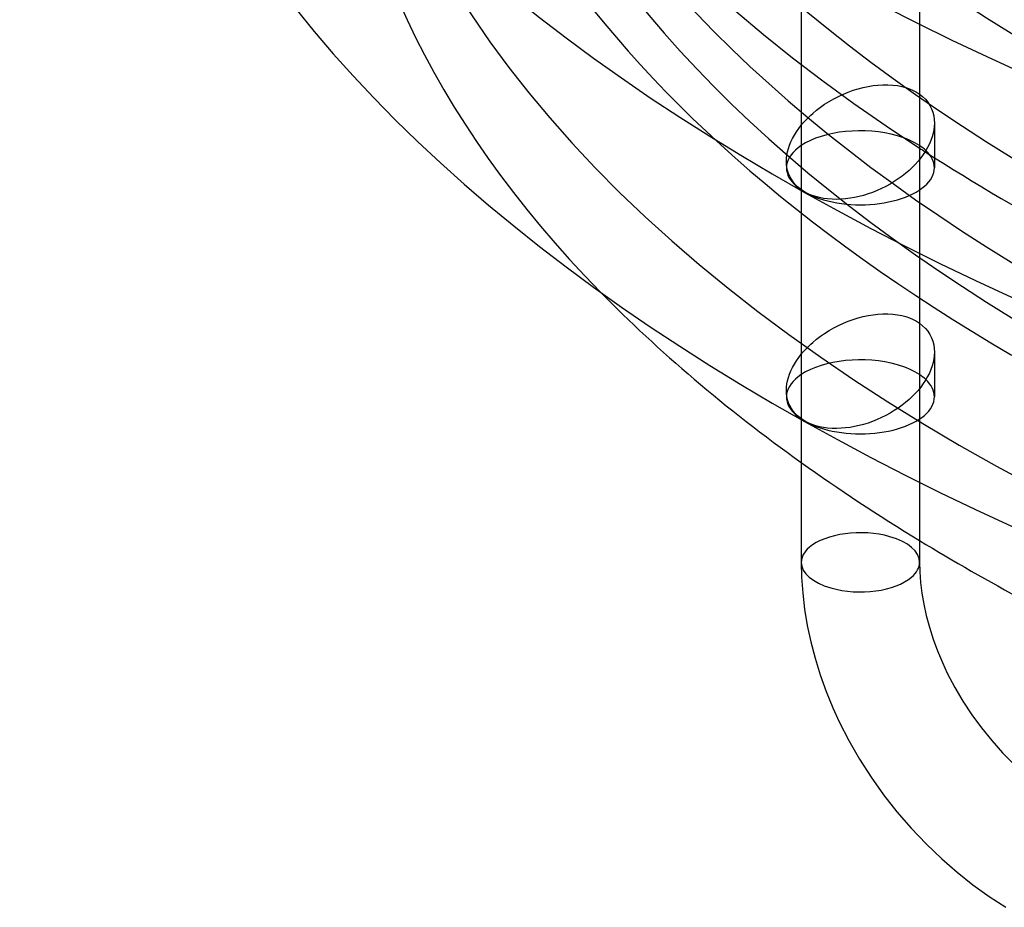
# Model space of a CAD drawing. Header units: millimetres. Extents: x -234 to 234, y -263 to 86.
# Tile 1 of 5: x -194 to -127, y -203 to -143. Entities that reach past the tile are written whole.
import ezdxf

# ---------------------------------------------------------------- set-up
doc = ezdxf.new("R2010")
doc.units = ezdxf.units.MM
doc.layers.add('HIDDEN', color=7, linetype='Continuous')
doc.layers.add('THICK', color=7, linetype='Continuous')

msp = doc.modelspace()

# ---------------------------------------------------------------- linework, layer by layer
at = {"layer": 'HIDDEN'}
for p, q in [((-133.138, -137.213), (-133.138, -143.553)), ((-136.619, -147.76), (-136.286, -147.706)), ((-136.286, -147.706), (-135.95, -147.669)), ((-135.95, -147.669), (-135.613, -147.649)), ((-135.613, -147.649), (-135.28, -147.649)), ((-135.28, -147.649), (-134.954, -147.669)), ((-134.954, -147.669), (-134.638, -147.708)), ((-134.638, -147.708), (-134.347, -147.765)), ((-138.621, -148.431), (-138.291, -148.279)), ((-138.291, -148.279), (-137.957, -148.142)), ((-137.957, -148.142), (-137.62, -148.021)), ((-137.62, -148.021), (-137.283, -147.917)), ((-137.283, -147.917), (-136.948, -147.83)), ((-136.948, -147.83), (-136.619, -147.76)), ((-134.347, -147.765), (-134.07, -147.839)), ((-134.07, -147.839), (-133.81, -147.929)), ((-133.81, -147.929), (-133.568, -148.035)), ((-133.568, -148.035), (-133.346, -148.154)), ((-133.346, -148.154), (-133.138, -148.29)), ((-139.838, -149.164), (-139.553, -148.965)), ((-139.553, -148.965), (-139.253, -148.776)), ((-139.253, -148.776), (-138.942, -148.598)), ((-138.942, -148.598), (-138.621, -148.431)), ((-140.634, -149.833), (-140.498, -149.704)), ((-140.498, -149.704), (-140.359, -149.579)), ((-140.359, -149.579), (-140.107, -149.369)), ((-140.107, -149.369), (-139.838, -149.164)), ((-141.138, -150.382), (-141.019, -150.24)), ((-141.019, -150.24), (-140.895, -150.101)), ((-140.895, -150.101), (-140.766, -149.965)), ((-140.766, -149.965), (-140.634, -149.833)), ((-132.138, -150.232), (-132.138, -153.257)), ((-142.138, -152.819), (-142.138, -153.257)), ((-133.138, -152.694), (-133.138, -159.034)), ((-141.138, -154.741), (-141.138, -154.793)), ((-138.291, -163.76), (-137.957, -163.622)), ((-137.957, -163.622), (-137.62, -163.501)), ((-137.62, -163.501), (-137.283, -163.397)), ((-137.283, -163.397), (-136.948, -163.31)), ((-136.948, -163.31), (-136.619, -163.24)), ((-136.619, -163.24), (-136.286, -163.186)), ((-136.286, -163.186), (-135.95, -163.149)), ((-135.95, -163.149), (-135.613, -163.13)), ((-135.613, -163.13), (-135.28, -163.13)), ((-135.28, -163.13), (-134.954, -163.149)), ((-134.954, -163.149), (-134.638, -163.189)), ((-134.638, -163.189), (-134.347, -163.245)), ((-134.347, -163.245), (-134.07, -163.319)), ((-134.07, -163.319), (-133.81, -163.409)), ((-133.81, -163.409), (-133.568, -163.515)), ((-133.568, -163.515), (-133.346, -163.634)), ((-133.346, -163.634), (-133.138, -163.77)), ((-139.553, -164.446), (-139.253, -164.256)), ((-139.253, -164.256), (-138.942, -164.078)), ((-138.942, -164.078), (-138.621, -163.912)), ((-138.621, -163.912), (-138.291, -163.76)), ((-140.359, -165.06), (-140.107, -164.85)), ((-140.107, -164.85), (-139.838, -164.644)), ((-139.838, -164.644), (-139.553, -164.446)), ((-141.019, -165.72), (-140.895, -165.581)), ((-140.895, -165.581), (-140.766, -165.445)), ((-140.766, -165.445), (-140.634, -165.313)), ((-140.634, -165.313), (-140.498, -165.184)), ((-140.498, -165.184), (-140.359, -165.06)), ((-141.138, -165.862), (-141.019, -165.72)), ((-132.138, -165.712), (-132.138, -168.738)), ((-142.138, -168.3), (-142.138, -168.738)), ((-133.138, -168.174), (-133.138, -174.514)), ((-141.138, -170.221), (-141.138, -170.273))]:
    msp.add_line(p, q, dxfattribs=at)
for centre, major_axis, start_param, end_param in [((0, -100.621), (168.1, 0), 1.047198, 3.798284), ((0, -111.457), (167.2, 0), -0.523599, 2.617994), ((0, -111.457), (167.2, 0), 2.617994, 4.18879), ((0, -115.788), (-172.2, 0), -0.523599, 0.867663), ((0, -76.762), (-164, 0), -0.000001, 1.047198), ((0, -85.141), (164, 0), 3.141591, 4.18879), ((0, -92.243), (-164, 0), -0.000001, 1.047198), ((0, -100.621), (164, 0), 3.141591, 4.18879), ((0, -107.723), (-164, 0), -0.000001, 1.047198), ((0, -111.457), (-164, 0), -0.000001, 1.047198), ((0, -123.842), (-172.2, 0), 0.000002, 0.454862), ((0, -85.141), (168.1, 0), -2.481275, -2.094395), ((-137.138, -153.257), (5, 0), 1.047198, 2.49809), ((-137.138, -153.257), (5, 0), 0.643501, 1.047198), ((0, -100.621), (168.1, 0), -2.481275, -2.094395), ((-137.138, -153.257), (5, 0), 0.000031, 0.484729), ((-137.138, -153.257), (5, 0), 3.069406, 3.141624), ((-137.138, -153.257), (5, 0), -3.141561, -2.094395), ((-137.138, -153.257), (5, 0), -2.094395, 0.000031), ((-137.138, -168.738), (5, 0), 1.047198, 2.49809), ((-137.138, -168.738), (5, 0), 0.643501, 1.047198), ((-137.138, -168.738), (5, 0), 0.000031, 0.484729), ((-137.138, -168.738), (5, 0), 3.069406, 3.141624), ((-137.138, -168.738), (5, 0), -3.141561, -2.094395), ((-137.138, -168.738), (5, 0), -2.094395, 0.000031), ((0, -123.842), (-172.2, 0), 0.610055, 0.686989), ((-137.138, -179.92), (-4, 0), -2.094395, -0.523599), ((-137.138, -179.92), (-4, 0), 3.141553, 4.18879), ((-137.138, -179.92), (-4, 0), -0.523599, -0.000039)]:
    msp.add_ellipse(centre, major_axis=major_axis, ratio=0.5, start_param=start_param, end_param=end_param, dxfattribs=at)
at = {"layer": 'THICK'}
for p, q in [((-141.138, -139.312), (-141.138, -154.741)), ((-133.138, -143.553), (-133.138, -152.694)), ((-133.138, -148.29), (-132.933, -148.452)), ((-132.933, -148.452), (-132.749, -148.632)), ((-132.749, -148.632), (-132.586, -148.829)), ((-132.586, -148.829), (-132.447, -149.04)), ((-132.447, -149.04), (-132.334, -149.265)), ((-132.334, -149.265), (-132.246, -149.499)), ((-132.246, -149.499), (-132.185, -149.742)), ((-132.185, -149.742), (-132.149, -149.989)), ((-132.149, -149.989), (-132.138, -150.239)), ((-132.138, -150.239), (-132.148, -150.462)), ((-141.601, -151.044), (-141.46, -150.819)), ((-141.46, -150.819), (-141.306, -150.599)), ((-141.306, -150.599), (-141.138, -150.382)), ((-132.222, -150.926), (-132.288, -151.165)), ((-132.176, -150.691), (-132.222, -150.926)), ((-132.148, -150.462), (-132.176, -150.691)), ((-141.928, -151.724), (-141.835, -151.497)), ((-141.835, -151.497), (-141.726, -151.27)), ((-141.726, -151.27), (-141.601, -151.044)), ((-132.476, -151.648), (-132.598, -151.89)), ((-132.373, -151.406), (-132.476, -151.648)), ((-132.288, -151.165), (-132.373, -151.406)), ((-142.104, -152.389), (-142.062, -152.171)), ((-142.062, -152.171), (-142.003, -151.949)), ((-142.003, -151.949), (-141.928, -151.724)), ((-132.891, -152.364), (-133.06, -152.595)), ((-132.736, -152.129), (-132.891, -152.364)), ((-132.598, -151.89), (-132.736, -152.129)), ((-142.138, -152.813), (-142.129, -152.601)), ((-142.129, -153.027), (-142.138, -152.813)), ((-142.129, -152.601), (-142.104, -152.389)), ((-142.103, -153.24), (-142.129, -153.027)), ((-133.437, -153.036), (-133.64, -153.243)), ((-133.243, -152.819), (-133.437, -153.036)), ((-133.06, -152.595), (-133.243, -152.819)), ((-142.057, -153.449), (-142.103, -153.24)), ((-141.992, -153.652), (-142.057, -153.449)), ((-141.908, -153.849), (-141.992, -153.652)), ((-134.082, -153.637), (-134.324, -153.828)), ((-133.853, -153.442), (-134.082, -153.637)), ((-133.64, -153.243), (-133.853, -153.442)), ((-141.804, -154.037), (-141.908, -153.849)), ((-141.683, -154.215), (-141.804, -154.037)), ((-141.544, -154.383), (-141.683, -154.215)), ((-135.126, -154.359), (-135.414, -154.517)), ((-134.848, -154.19), (-135.126, -154.359)), ((-134.58, -154.013), (-134.848, -154.19)), ((-134.324, -153.828), (-134.58, -154.013)), ((-141.388, -154.539), (-141.544, -154.383)), ((-141.217, -154.683), (-141.388, -154.539)), ((-141.033, -154.813), (-141.217, -154.683)), ((-141.138, -154.793), (-141.138, -170.221)), ((-140.837, -154.929), (-141.033, -154.813)), ((-140.626, -155.034), (-140.837, -154.929)), ((-136.618, -155.028), (-136.923, -155.122)), ((-136.312, -154.919), (-136.618, -155.028)), ((-136.008, -154.798), (-136.312, -154.919)), ((-135.708, -154.663), (-136.008, -154.798)), ((-135.414, -154.517), (-135.708, -154.663)), ((-140.4, -155.127), (-140.626, -155.034)), ((-140.159, -155.208), (-140.4, -155.127)), ((-139.904, -155.274), (-140.159, -155.208)), ((-139.638, -155.327), (-139.904, -155.274)), ((-139.351, -155.365), (-139.638, -155.327)), ((-139.056, -155.388), (-139.351, -155.365)), ((-138.754, -155.394), (-139.056, -155.388)), ((-138.447, -155.385), (-138.754, -155.394)), ((-138.139, -155.36), (-138.447, -155.385)), ((-137.831, -155.32), (-138.139, -155.36)), ((-137.527, -155.267), (-137.831, -155.32)), ((-137.226, -155.201), (-137.527, -155.267)), ((-136.923, -155.122), (-137.226, -155.201)), ((-133.138, -159.034), (-133.138, -168.174)), ((-133.138, -163.77), (-132.933, -163.932)), ((-132.933, -163.932), (-132.749, -164.112)), ((-132.749, -164.112), (-132.586, -164.309)), ((-132.586, -164.309), (-132.447, -164.521)), ((-132.447, -164.521), (-132.334, -164.745)), ((-132.334, -164.745), (-132.246, -164.98)), ((-132.246, -164.98), (-132.185, -165.222)), ((-132.185, -165.222), (-132.149, -165.469)), ((-132.149, -165.469), (-132.138, -165.719)), ((-141.601, -166.524), (-141.46, -166.3)), ((-141.46, -166.3), (-141.306, -166.079)), ((-141.306, -166.079), (-141.138, -165.862)), ((-132.176, -166.171), (-132.222, -166.406)), ((-132.148, -165.942), (-132.176, -166.171)), ((-132.138, -165.719), (-132.148, -165.942)), ((-141.928, -167.204), (-141.835, -166.977)), ((-141.835, -166.977), (-141.726, -166.75)), ((-141.726, -166.75), (-141.601, -166.524)), ((-132.373, -166.886), (-132.476, -167.128)), ((-132.288, -166.645), (-132.373, -166.886)), ((-132.222, -166.406), (-132.288, -166.645)), ((-142.104, -167.869), (-142.062, -167.651)), ((-142.062, -167.651), (-142.003, -167.429)), ((-142.003, -167.429), (-141.928, -167.204)), ((-132.736, -167.609), (-132.891, -167.845)), ((-132.598, -167.37), (-132.736, -167.609)), ((-132.476, -167.128), (-132.598, -167.37)), ((-142.138, -168.293), (-142.129, -168.081)), ((-142.129, -168.508), (-142.138, -168.293)), ((-142.129, -168.081), (-142.104, -167.869)), ((-133.243, -168.299), (-133.437, -168.516)), ((-133.06, -168.075), (-133.243, -168.299)), ((-132.891, -167.845), (-133.06, -168.075)), ((-142.103, -168.72), (-142.129, -168.508)), ((-142.057, -168.929), (-142.103, -168.72)), ((-141.992, -169.132), (-142.057, -168.929)), ((-133.853, -168.922), (-134.082, -169.118)), ((-133.64, -168.723), (-133.853, -168.922)), ((-133.437, -168.516), (-133.64, -168.723)), ((-141.908, -169.329), (-141.992, -169.132)), ((-141.804, -169.517), (-141.908, -169.329)), ((-141.683, -169.696), (-141.804, -169.517)), ((-134.848, -169.671), (-135.126, -169.839)), ((-134.58, -169.493), (-134.848, -169.671)), ((-134.324, -169.309), (-134.58, -169.493)), ((-134.082, -169.118), (-134.324, -169.309)), ((-141.544, -169.863), (-141.683, -169.696)), ((-141.388, -170.02), (-141.544, -169.863)), ((-141.217, -170.163), (-141.388, -170.02)), ((-141.033, -170.293), (-141.217, -170.163)), ((-141.138, -170.273), (-141.138, -179.92)), ((-140.837, -170.41), (-141.033, -170.293)), ((-136.008, -170.278), (-136.312, -170.4)), ((-135.708, -170.143), (-136.008, -170.278)), ((-135.414, -169.997), (-135.708, -170.143)), ((-135.126, -169.839), (-135.414, -169.997)), ((-140.626, -170.514), (-140.837, -170.41)), ((-140.4, -170.607), (-140.626, -170.514)), ((-140.159, -170.688), (-140.4, -170.607)), ((-139.904, -170.754), (-140.159, -170.688)), ((-139.638, -170.807), (-139.904, -170.754)), ((-139.351, -170.846), (-139.638, -170.807)), ((-139.056, -170.868), (-139.351, -170.846)), ((-138.754, -170.875), (-139.056, -170.868)), ((-138.447, -170.865), (-138.754, -170.875)), ((-138.139, -170.84), (-138.447, -170.865)), ((-137.831, -170.801), (-138.139, -170.84)), ((-137.527, -170.747), (-137.831, -170.801)), ((-137.226, -170.682), (-137.527, -170.747)), ((-136.923, -170.602), (-137.226, -170.682)), ((-136.618, -170.508), (-136.923, -170.602)), ((-136.312, -170.4), (-136.618, -170.508)), ((-133.138, -174.514), (-133.138, -179.92)), ((-141.138, -179.92), (-141.114, -180.929)), ((-133.138, -179.92), (-133.122, -180.571)), ((-141.114, -180.929), (-141.039, -181.999)), ((-133.122, -180.571), (-133.071, -181.276)), ((-133.071, -181.276), (-132.983, -182.004)), ((-141.039, -181.999), (-140.91, -183.086)), ((-132.983, -182.004), (-132.855, -182.754)), ((-132.855, -182.754), (-132.687, -183.523)), ((-140.91, -183.086), (-140.727, -184.185)), ((-132.687, -183.523), (-132.477, -184.307)), ((-140.727, -184.185), (-140.489, -185.293)), ((-132.477, -184.307), (-132.224, -185.104)), ((-140.489, -185.293), (-140.197, -186.408)), ((-132.224, -185.104), (-131.927, -185.911)), ((-131.927, -185.911), (-131.599, -186.695)), ((-140.197, -186.408), (-139.85, -187.525)), ((-131.599, -186.695), (-131.264, -187.411)), ((-139.85, -187.525), (-139.449, -188.64)), ((-131.264, -187.411), (-130.756, -188.383)), ((-139.449, -188.64), (-138.995, -189.75)), ((-130.756, -188.383), (-130.208, -189.311)), ((-130.208, -189.311), (-129.608, -190.222)), ((-138.995, -189.75), (-138.563, -190.696)), ((-129.608, -190.222), (-128.959, -191.11)), ((-138.563, -190.696), (-137.912, -191.971)), ((-128.959, -191.11), (-128.263, -191.969)), ((-137.912, -191.971), (-137.196, -193.22)), ((-128.263, -191.969), (-127.526, -192.794)), ((-127.526, -192.794), (-126.749, -193.583)), ((-137.196, -193.22), (-136.414, -194.442)), ((-136.414, -194.442), (-135.57, -195.632)), ((-135.57, -195.632), (-134.667, -196.783)), ((-134.667, -196.783), (-133.709, -197.89)), ((-133.709, -197.89), (-132.7, -198.95)), ((-132.7, -198.95), (-131.646, -199.956)), ((-131.646, -199.956), (-130.605, -200.86)), ((-130.605, -200.86), (-129.531, -201.71)), ((-129.531, -201.71), (-128.428, -202.502)), ((-128.428, -202.502), (-127.3, -203.234))]:
    msp.add_line(p, q, dxfattribs=at)
for centre, major_axis, start_param, end_param in [((0, -76.762), (188.6, 0), 3.085527, 4.18879), ((0, -92.243), (188.6, 0), 3.059421, 4.18879), ((0, -107.723), (188.6, 0), 3.059421, 4.18879), ((-137.138, -153.257), (5, 0), 2.49809, 3.069406), ((-137.138, -153.257), (5, 0), 0.484729, 0.643501), ((0, -100.621), (168.1, 0), -2.484901, -2.481275), ((0, -123.842), (-172.2, 0), 0.454862, 0.610055), ((-137.138, -168.738), (5, 0), 2.49809, 3.069406), ((-137.138, -168.738), (5, 0), 0.484729, 0.643501), ((0, -123.842), (-172.2, 0), 0.686989, 0.812541), ((-137.138, -179.92), (-4, 0), -0.000039, 1.047198), ((-137.138, -179.92), (-4, 0), 2.617994, 3.141553), ((-137.138, -179.92), (-4, 0), 1.047198, 2.617994)]:
    msp.add_ellipse(centre, major_axis=major_axis, ratio=0.5, start_param=start_param, end_param=end_param, dxfattribs=at)

doc.saveas('drawing.dxf')
